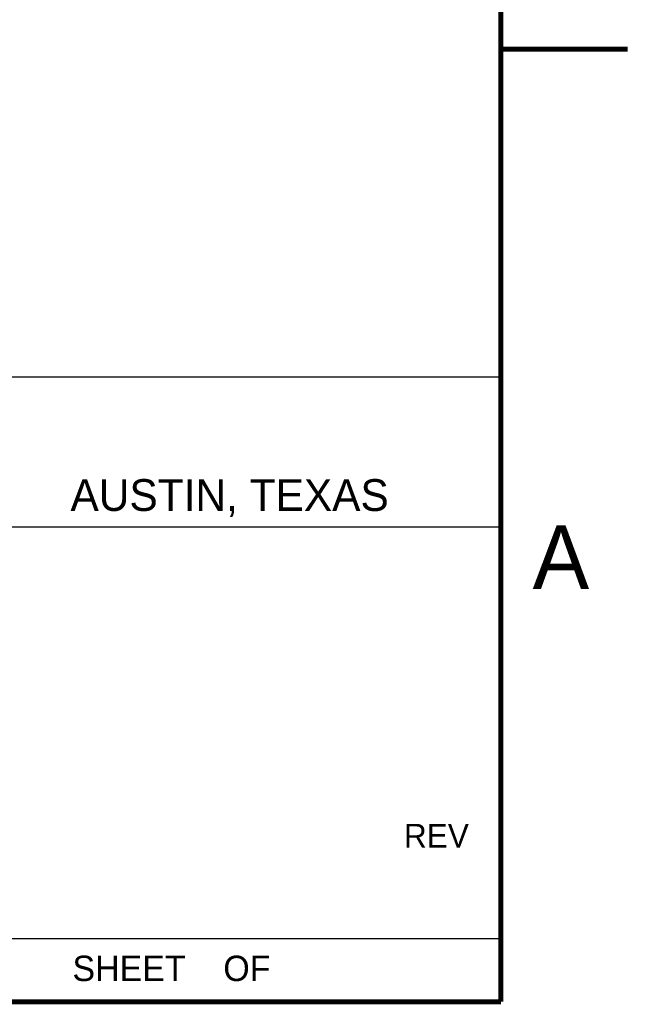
# Model space of a CAD drawing. Header units: inches. Extents: x 0 to 22, y 0 to 17.
# Tile 93 of 106: x 19.6 to 22, y 0.5 to 4.4. Entities that reach past the tile are written whole.
import ezdxf

# ---------------------------------------------------------------- set-up
doc = ezdxf.new("R2010")
doc.units = ezdxf.units.IN
doc.header["$LTSCALE"] = 1.21
doc.header["$MEASUREMENT"] = 0
doc.layers.get('0').update_dxf_attribs({"linetype": 'CONTINUOUS'})
doc.styles.add('TEXTSTYLE_2', font='txt')

msp = doc.modelspace()

# ---------------------------------------------------------------- linework, layer by layer
at = {"color": 2, "linetype": 'CONTINUOUS'}
for p, q in [((16.375, 2.96), (21.5, 2.96)), ((16.9674, 2.3698), (21.5036, 2.3698))]:
    msp.add_line(p, q, dxfattribs=at)
at = {"color": 7, "linetype": 'CONTINUOUS', "true_color": 0x1c1c1c}
msp.add_line((16.3751, 0.7496), (21.5001, 0.7496), dxfattribs=at)
at = {"color": 2, "linetype": 'CONTINUOUS', "const_width": 0.02}
for points in [[(21.5, 0.5), (21.5, 16.5)], [(22, 4.25), (21.5, 4.25)], [(0.5, 0.5), (21.5, 0.5)]]:
    msp.add_lwpolyline(points, dxfattribs=at)

# ---------------------------------------------------------------- texts
at = {"color": 2, "linetype": 'CONTINUOUS', "attachment_point": 1, "line_spacing_factor": 0.9, "style": 'TEXTSTYLE_2'}
for s, insert, char_height, width in [('AUSTIN, TEXAS', (19.8044, 2.5573), 0.125, 1.625), ('A', (21.625, 2.375), 0.25, 0.25), ('REV', (21.1182, 1.2002), 0.093, 0.279), ('SHEET    OF', (19.8121, 0.6815), 0.1, 1.1)]:
    msp.add_mtext(s, dxfattribs=dict(at, insert=insert, char_height=char_height, width=width))

doc.saveas('drawing.dxf')
